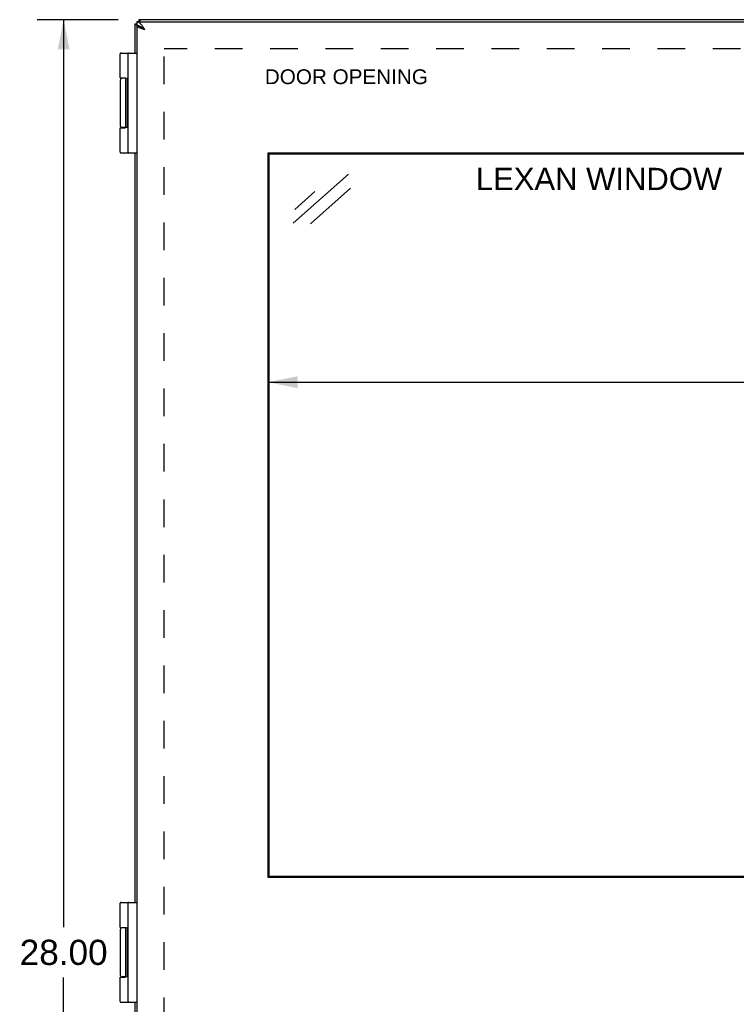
# Model space of a CAD drawing. Header units: inches. Extents: x 0 to 75.6, y 0 to 48.9.
# Tile 7 of 15: x 8.3 to 19, y 23.8 to 38.6. Entities that reach past the tile are written whole.
import ezdxf

# ---------------------------------------------------------------- set-up
doc = ezdxf.new("R2010")
doc.units = ezdxf.units.IN
doc.header["$LTSCALE"] = 4.155556
doc.header["$MEASUREMENT"] = 0
doc.linetypes.add('HIDDEN', pattern=[0.2, 0.1, -0.1])
doc.layers.get('0').update_dxf_attribs({"linetype": 'CONTINUOUS'})
for name, color, linetype in [('02___PRT_ALL_AXES', 7, 'CONTINUOUS'), ('DEFAULT_2', 8, 'HIDDEN'), ('DIMENSIONS', 7, 'CONTINUOUS')]:
    doc.layers.add(name, color=color, linetype=linetype)
doc.styles.get("Standard").update_dxf_attribs({"font": 'arial.ttf'})
doc.dimstyles.new('DIMSTYLE_1', dxfattribs={"dimtxt": 0.333333, "dimasz": 0.444444, "dimexe": 0.09, "dimexo": 0.07, "dimgap": 0.0375, "dimtad": 0, "dimtih": 1, "dimtoh": 1, "dimzin": 4, "dimdsep": 46, "dimtxsty": 'Standard', "dimblk": '_FILLED', "dimblk1": '_FILLED', "dimblk2": '_FILLED', "dimcen": 0.09, "dimazin": 1, "dimtfac": 1, "dimtofl": 0, "dimtmove": 0, "dimatfit": 3, "dimldrblk": '_FILLED', "dimfxl": 1, "dimtolj": 1, "dimtzin": 4, "dimarcsym": 0})
doc.dimstyles.new('DIMSTYLE_3', dxfattribs={"dimtxt": 0.377778, "dimasz": 0.444444, "dimexe": 0.09, "dimexo": 0.07, "dimgap": 0.0425, "dimtad": 0, "dimtih": 1, "dimtoh": 1, "dimzin": 4, "dimdsep": 46, "dimtxsty": 'Standard', "dimblk": '_FILLED', "dimblk1": '_FILLED', "dimblk2": '_FILLED', "dimcen": 0.09, "dimazin": 1, "dimtfac": 1, "dimtofl": 0, "dimtmove": 0, "dimatfit": 3, "dimldrblk": '_FILLED', "dimfxl": 1, "dimtolj": 1, "dimtzin": 4, "dimarcsym": 0})

# ---------------------------------------------------------------- blocks, each defined once
blk = doc.blocks.new('_FILLED')
at = {"color": 0, "linetype": 'ByBlock'}
blk.add_solid([(0, 0), (-1, 0.2), (-1, -0.2)], dxfattribs=at)
blk = doc.blocks.new('*D6')
at = {"layer": 'DIMENSIONS', "color": 2, "linetype": 'Continuous'}
for p, q in [((9.766, 38.563), (8.546, 38.563)), ((8.946, 38.563), (8.946, 24.941)), ((8.946, 10.563), (8.946, 24.185)), ((9.766, 10.563), (8.546, 10.563))]:
    blk.add_line(p, q, dxfattribs=at)
at = {"layer": 'DIMENSIONS', "color": 2, "linetype": 'Continuous', "xscale": 0.4444444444, "yscale": 0.4444444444, "zscale": 0.4444444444}
for p, rotation in [((8.946, 38.563), 90), ((8.946, 10.563), 270)]:
    blk.add_blockref('_FILLED', p, dxfattribs=dict(at, rotation=rotation))
at = {"layer": 'DIMENSIONS', "color": 2, "linetype": 'Continuous', "insert": (8.946, 24.752), "char_height": 0.3778, "width": 1.32012, "attachment_point": 2, "line_spacing_factor": 0.9}
blk.add_mtext('28.00', dxfattribs=at)
blk = doc.blocks.new('*D21')
at = {"layer": 'DIMENSIONS', "color": 2, "linetype": 'Continuous'}
for p, q in [((12.016, 33.122), (19.955, 33.122)), ((29.391, 33.122), (21.453, 33.122))]:
    blk.add_line(p, q, dxfattribs=at)
at = {"layer": 'DIMENSIONS', "color": 2, "linetype": 'Continuous', "xscale": 0.4444444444, "yscale": 0.4444444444, "zscale": 0.4444444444, "rotation": 180}
blk.add_blockref('_FILLED', (12.016, 33.122), dxfattribs=at)
at = {"layer": 'DIMENSIONS', "color": 2, "linetype": 'Continuous', "xscale": 0.4444444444, "yscale": 0.4444444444, "zscale": 0.4444444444}
blk.add_blockref('_FILLED', (29.391, 33.122), dxfattribs=at)
at = {"layer": 'DIMENSIONS', "color": 2, "linetype": 'Continuous', "insert": (20.704, 33.289), "char_height": 0.3333, "width": 2.01363, "attachment_point": 2, "line_spacing_factor": 0.9}
blk.add_mtext('17.38\\PVIEWING\\PAREA', dxfattribs=at)

msp = doc.modelspace()

# ---------------------------------------------------------------- linework, layer by layer
at = {"color": 3, "linetype": 'Continuous'}
for p, q in [((10.0169, 38.5031), (10.0169, 38.0631)), ((10.0463, 38.5331), (31.9863, 38.5331)), ((10.0463, 38.4681), (10.0463, 10.6581)), ((10.0474, 38.4681), (10.0463, 38.4681)), ((10.0716, 38.4699), (10.0733, 38.4681)), ((31.9569, 38.5631), (10.0769, 38.5631)), ((10.0169, 36.5631), (10.0169, 25.3131)), ((12.0163, 25.6881), (12.0163, 36.5631)), ((12.0163, 36.5631), (29.3913, 36.5631)), ((29.3913, 25.6881), (12.0163, 25.6881)), ((10.0169, 23.8131), (10.0169, 12.5631))]:
    msp.add_line(p, q, dxfattribs=at)
at = {"color": 7, "linetype": 'Continuous'}
for p, q in [((10.0169, 38.5031), (10.0463, 38.5031)), ((10.0463, 38.5331), (10.0463, 38.4731)), ((10.0474, 38.4681), (10.0777, 38.4681)), ((10.0769, 38.5631), (10.0769, 38.5331)), ((9.8095, 38.0631), (10.0463, 38.0631)), ((9.9163, 36.5761), (9.9163, 38.0501)), ((9.8804, 37.6831), (9.8265, 37.6831)), ((9.882, 36.9481), (9.882, 37.6781)), ((9.7965, 36.9381), (9.8664, 36.9381)), ((9.8804, 36.9431), (9.8265, 36.9431)), ((9.8095, 36.5631), (10.0463, 36.5631)), ((12.032, 25.7037), (12.032, 36.5475)), ((12.032, 36.5475), (29.3757, 36.5475)), ((29.3757, 25.7037), (12.032, 25.7037)), ((9.8095, 25.3131), (10.0463, 25.3131)), ((9.9163, 23.8261), (9.9163, 25.3001)), ((9.8804, 24.9331), (9.8265, 24.9331)), ((9.882, 24.1981), (9.882, 24.9281)), ((9.7965, 24.1881), (9.8664, 24.1881)), ((9.8804, 24.1931), (9.8265, 24.1931)), ((9.8095, 23.8131), (10.0463, 23.8131))]:
    msp.add_line(p, q, dxfattribs=at)
at = {"color": 3, "linetype": 'Continuous'}
for points in [[(10.0169, 38.5031), (10.0171, 38.5016), (10.0178, 38.5001), (10.019, 38.4985), (10.0206, 38.497), (10.0227, 38.4955), (10.0252, 38.4939), (10.0281, 38.4924), (10.0315, 38.4909), (10.0353, 38.4893), (10.0394, 38.4878), (10.044, 38.4863), (10.0463, 38.4856)], [(10.1663, 38.4131), (10.1613, 38.421), (10.1563, 38.4288), (10.1513, 38.4365), (10.1463, 38.4442), (10.1413, 38.4517), (10.1363, 38.459), (10.1313, 38.4662), (10.1263, 38.4731), (10.1213, 38.4798), (10.1163, 38.4862), (10.1113, 38.4922), (10.1063, 38.498), (10.1013, 38.5033), (10.0963, 38.5083), (10.0913, 38.5129), (10.0863, 38.517), (10.0813, 38.5207), (10.0763, 38.524), (10.0713, 38.5268), (10.0663, 38.529), (10.0613, 38.5308), (10.0563, 38.5321), (10.0513, 38.5329), (10.0463, 38.5331)], [(10.1663, 38.4131), (10.1591, 38.4154), (10.152, 38.4177), (10.1448, 38.42), (10.1378, 38.4223), (10.1309, 38.4246), (10.1241, 38.4269), (10.1174, 38.4292), (10.1109, 38.4315), (10.1046, 38.4337), (10.0986, 38.436), (10.0928, 38.4383), (10.0872, 38.4406), (10.0819, 38.4429), (10.077, 38.4452), (10.0723, 38.4475), (10.068, 38.4498), (10.0641, 38.4521), (10.0605, 38.4544), (10.0573, 38.4567), (10.0545, 38.459), (10.0521, 38.4612), (10.0501, 38.4635), (10.0485, 38.4658), (10.0474, 38.4681)], [(10.0769, 38.5631), (10.0784, 38.5629), (10.0799, 38.5622), (10.0815, 38.561), (10.083, 38.5594), (10.0845, 38.5573), (10.0861, 38.5548), (10.0876, 38.5519), (10.0891, 38.5485), (10.0906, 38.5447), (10.0922, 38.5406), (10.0937, 38.536), (10.0946, 38.5331)]]:
    msp.add_lwpolyline(points, dxfattribs=at)
at = {"color": 7, "linetype": 'Continuous'}
for points in [[(10.0813, 38.4669), (10.0763, 38.4686), (10.0713, 38.4699), (10.0663, 38.4711), (10.0613, 38.472), (10.0563, 38.4726), (10.0513, 38.473), (10.0463, 38.4731)], [(10.1063, 38.4555), (10.1013, 38.4582), (10.0963, 38.4607), (10.0913, 38.463), (10.0863, 38.4651), (10.0813, 38.4669)], [(10.1213, 38.4465), (10.1163, 38.4496), (10.1113, 38.4527), (10.1063, 38.4555)], [(10.1663, 38.4131), (10.162, 38.4159), (10.1577, 38.4186), (10.1535, 38.4214), (10.1493, 38.4241), (10.1452, 38.4269), (10.1412, 38.4296), (10.1374, 38.4324), (10.1336, 38.4351), (10.1301, 38.4379), (10.1268, 38.4406), (10.1236, 38.4434), (10.1207, 38.4461), (10.1188, 38.4481)], [(10.1663, 38.4131), (10.1613, 38.417), (10.1563, 38.421), (10.1513, 38.4248), (10.1463, 38.4287), (10.1413, 38.4324), (10.1363, 38.4361), (10.1313, 38.4397), (10.1263, 38.4431), (10.1213, 38.4465)], [(9.7965, 37.6881), (9.8664, 37.6881), (9.867, 37.6881), (9.8675, 37.6881), (9.8681, 37.6881), (9.8687, 37.688), (9.8692, 37.688), (9.8698, 37.688), (9.8703, 37.6879), (9.8708, 37.6879), (9.8712, 37.6878), (9.8716, 37.6878), (9.8721, 37.6877), (9.8725, 37.6876), (9.8728, 37.6875), (9.8732, 37.6875), (9.8736, 37.6874), (9.8739, 37.6873), (9.8742, 37.6872), (9.8745, 37.6871), (9.8748, 37.687), (9.8751, 37.6869), (9.8754, 37.6868), (9.8757, 37.6867), (9.8759, 37.6866), (9.8762, 37.6865), (9.8764, 37.6864), (9.8766, 37.6863), (9.8769, 37.6862), (9.8771, 37.6861), (9.8773, 37.686), (9.8775, 37.6859), (9.8777, 37.6857), (9.8778, 37.6856), (9.878, 37.6855), (9.8782, 37.6854), (9.8784, 37.6853), (9.8785, 37.6851), (9.8787, 37.685), (9.8788, 37.6849), (9.879, 37.6848), (9.8791, 37.6847), (9.8792, 37.6845), (9.8794, 37.6844), (9.8795, 37.6843), (9.8796, 37.6842), (9.8797, 37.684), (9.8798, 37.6839), (9.8799, 37.6838), (9.88, 37.6837), (9.8801, 37.6835), (9.8802, 37.6834), (9.8803, 37.6833), (9.8804, 37.6832), (9.8805, 37.6831), (9.8806, 37.6829), (9.8806, 37.6828), (9.8807, 37.6827), (9.8808, 37.6826), (9.8809, 37.6825), (9.8809, 37.6823), (9.881, 37.6822), (9.8811, 37.6821), (9.8811, 37.682), (9.8812, 37.6819), (9.8812, 37.6818), (9.8813, 37.6816), (9.8813, 37.6815), (9.8814, 37.6814), (9.8814, 37.6813), (9.8815, 37.6812), (9.8815, 37.6811), (9.8815, 37.681), (9.8816, 37.6808), (9.8816, 37.6807), (9.8816, 37.6806), (9.8817, 37.6805), (9.8817, 37.6804), (9.8817, 37.6803), (9.8818, 37.6802), (9.8818, 37.6801), (9.8818, 37.6799), (9.8818, 37.6798), (9.8819, 37.6797), (9.8819, 37.6796), (9.8819, 37.6795), (9.8819, 37.6794), (9.8819, 37.6793), (9.8819, 37.6792), (9.8819, 37.6791), (9.882, 37.679), (9.882, 37.6789), (9.882, 37.6788), (9.882, 37.6787), (9.882, 37.6785), (9.882, 37.6784), (9.882, 37.6783), (9.882, 37.6782), (9.882, 37.6781)], [(9.882, 36.9481), (9.882, 36.948), (9.882, 36.9479), (9.882, 36.9478), (9.882, 36.9477), (9.882, 36.9476), (9.882, 36.9475), (9.882, 36.9474), (9.882, 36.9473), (9.8819, 36.9472), (9.8819, 36.9471), (9.8819, 36.9469), (9.8819, 36.9468), (9.8819, 36.9467), (9.8819, 36.9466), (9.8819, 36.9465), (9.8818, 36.9464), (9.8818, 36.9463), (9.8818, 36.9462), (9.8818, 36.9461), (9.8817, 36.946), (9.8817, 36.9459), (9.8817, 36.9457), (9.8816, 36.9456), (9.8816, 36.9455), (9.8816, 36.9454), (9.8815, 36.9453), (9.8815, 36.9452), (9.8815, 36.9451), (9.8814, 36.945), (9.8814, 36.9448), (9.8813, 36.9447), (9.8813, 36.9446), (9.8812, 36.9445), (9.8812, 36.9444), (9.8811, 36.9443), (9.8811, 36.9441), (9.881, 36.944), (9.8809, 36.9439), (9.8809, 36.9438), (9.8808, 36.9437), (9.8807, 36.9435), (9.8806, 36.9434), (9.8806, 36.9433), (9.8805, 36.9432), (9.8804, 36.9431), (9.8803, 36.9429), (9.8802, 36.9428), (9.8801, 36.9427), (9.88, 36.9426), (9.8799, 36.9425), (9.8798, 36.9423), (9.8797, 36.9422), (9.8796, 36.9421), (9.8795, 36.942), (9.8794, 36.9418), (9.8792, 36.9417), (9.8791, 36.9416), (9.879, 36.9415), (9.8788, 36.9413), (9.8787, 36.9412), (9.8785, 36.9411), (9.8784, 36.941), (9.8782, 36.9409), (9.878, 36.9407), (9.8778, 36.9406), (9.8777, 36.9405), (9.8775, 36.9404), (9.8773, 36.9403), (9.8771, 36.9402), (9.8769, 36.9401), (9.8766, 36.9399), (9.8764, 36.9398), (9.8762, 36.9397), (9.8759, 36.9396), (9.8757, 36.9395), (9.8754, 36.9394), (9.8751, 36.9393), (9.8748, 36.9392), (9.8745, 36.9391), (9.8742, 36.939), (9.8739, 36.9389), (9.8736, 36.9389), (9.8732, 36.9388), (9.8728, 36.9387), (9.8725, 36.9386), (9.8721, 36.9386), (9.8716, 36.9385), (9.8712, 36.9384), (9.8708, 36.9384), (9.8703, 36.9383), (9.8698, 36.9383), (9.8692, 36.9382), (9.8687, 36.9382), (9.8681, 36.9382), (9.8675, 36.9381), (9.867, 36.9381), (9.8664, 36.9381)], [(9.7965, 24.9381), (9.8664, 24.9381), (9.867, 24.9381), (9.8675, 24.9381), (9.8681, 24.9381), (9.8687, 24.938), (9.8692, 24.938), (9.8698, 24.938), (9.8703, 24.9379), (9.8708, 24.9379), (9.8712, 24.9378), (9.8716, 24.9378), (9.8721, 24.9377), (9.8725, 24.9376), (9.8728, 24.9375), (9.8732, 24.9375), (9.8736, 24.9374), (9.8739, 24.9373), (9.8742, 24.9372), (9.8745, 24.9371), (9.8748, 24.937), (9.8751, 24.9369), (9.8754, 24.9368), (9.8757, 24.9367), (9.8759, 24.9366), (9.8762, 24.9365), (9.8764, 24.9364), (9.8766, 24.9363), (9.8769, 24.9362), (9.8771, 24.9361), (9.8773, 24.936), (9.8775, 24.9359), (9.8777, 24.9357), (9.8778, 24.9356), (9.878, 24.9355), (9.8782, 24.9354), (9.8784, 24.9353), (9.8785, 24.9351), (9.8787, 24.935), (9.8788, 24.9349), (9.879, 24.9348), (9.8791, 24.9347), (9.8792, 24.9345), (9.8794, 24.9344), (9.8795, 24.9343), (9.8796, 24.9342), (9.8797, 24.934), (9.8798, 24.9339), (9.8799, 24.9338), (9.88, 24.9337), (9.8801, 24.9335), (9.8802, 24.9334), (9.8803, 24.9333), (9.8804, 24.9332), (9.8805, 24.9331), (9.8806, 24.9329), (9.8806, 24.9328), (9.8807, 24.9327), (9.8808, 24.9326), (9.8809, 24.9325), (9.8809, 24.9323), (9.881, 24.9322), (9.8811, 24.9321), (9.8811, 24.932), (9.8812, 24.9319), (9.8812, 24.9318), (9.8813, 24.9316), (9.8813, 24.9315), (9.8814, 24.9314), (9.8814, 24.9313), (9.8815, 24.9312), (9.8815, 24.9311), (9.8815, 24.931), (9.8816, 24.9308), (9.8816, 24.9307), (9.8816, 24.9306), (9.8817, 24.9305), (9.8817, 24.9304), (9.8817, 24.9303), (9.8818, 24.9302), (9.8818, 24.9301), (9.8818, 24.9299), (9.8818, 24.9298), (9.8819, 24.9297), (9.8819, 24.9296), (9.8819, 24.9295), (9.8819, 24.9294), (9.8819, 24.9293), (9.8819, 24.9292), (9.8819, 24.9291), (9.882, 24.929), (9.882, 24.9289), (9.882, 24.9288), (9.882, 24.9287), (9.882, 24.9285), (9.882, 24.9284), (9.882, 24.9283), (9.882, 24.9282), (9.882, 24.9281)], [(9.882, 24.1981), (9.882, 24.198), (9.882, 24.1979), (9.882, 24.1978), (9.882, 24.1977), (9.882, 24.1976), (9.882, 24.1975), (9.882, 24.1974), (9.882, 24.1973), (9.8819, 24.1972), (9.8819, 24.1971), (9.8819, 24.1969), (9.8819, 24.1968), (9.8819, 24.1967), (9.8819, 24.1966), (9.8819, 24.1965), (9.8818, 24.1964), (9.8818, 24.1963), (9.8818, 24.1962), (9.8818, 24.1961), (9.8817, 24.196), (9.8817, 24.1959), (9.8817, 24.1957), (9.8816, 24.1956), (9.8816, 24.1955), (9.8816, 24.1954), (9.8815, 24.1953), (9.8815, 24.1952), (9.8815, 24.1951), (9.8814, 24.195), (9.8814, 24.1948), (9.8813, 24.1947), (9.8813, 24.1946), (9.8812, 24.1945), (9.8812, 24.1944), (9.8811, 24.1943), (9.8811, 24.1941), (9.881, 24.194), (9.8809, 24.1939), (9.8809, 24.1938), (9.8808, 24.1937), (9.8807, 24.1935), (9.8806, 24.1934), (9.8806, 24.1933), (9.8805, 24.1932), (9.8804, 24.1931), (9.8803, 24.1929), (9.8802, 24.1928), (9.8801, 24.1927), (9.88, 24.1926), (9.8799, 24.1925), (9.8798, 24.1923), (9.8797, 24.1922), (9.8796, 24.1921), (9.8795, 24.192), (9.8794, 24.1918), (9.8792, 24.1917), (9.8791, 24.1916), (9.879, 24.1915), (9.8788, 24.1913), (9.8787, 24.1912), (9.8785, 24.1911), (9.8784, 24.191), (9.8782, 24.1909), (9.878, 24.1907), (9.8778, 24.1906), (9.8777, 24.1905), (9.8775, 24.1904), (9.8773, 24.1903), (9.8771, 24.1902), (9.8769, 24.1901), (9.8766, 24.1899), (9.8764, 24.1898), (9.8762, 24.1897), (9.8759, 24.1896), (9.8757, 24.1895), (9.8754, 24.1894), (9.8751, 24.1893), (9.8748, 24.1892), (9.8745, 24.1891), (9.8742, 24.189), (9.8739, 24.1889), (9.8736, 24.1889), (9.8732, 24.1888), (9.8728, 24.1887), (9.8725, 24.1886), (9.8721, 24.1886), (9.8716, 24.1885), (9.8712, 24.1884), (9.8708, 24.1884), (9.8703, 24.1883), (9.8698, 24.1883), (9.8692, 24.1882), (9.8687, 24.1882), (9.8681, 24.1882), (9.8675, 24.1881), (9.867, 24.1881), (9.8664, 24.1881)]]:
    msp.add_lwpolyline(points, dxfattribs=at)
for centre, radius, start, end in [((9.8095, 38.0501), 0.013, 90, 180), ((9.9293, 38.0501), 0.013, 90, 180), ((9.8265, 37.6531), 0.03, 90, 180), ((9.8265, 36.9731), 0.03, 180, 270), ((9.8095, 36.5761), 0.013, 180, 270), ((9.9293, 36.5761), 0.013, 180, 270), ((9.8095, 25.3001), 0.013, 90, 180), ((9.9293, 25.3001), 0.013, 90, 180), ((9.8265, 24.9031), 0.03, 90, 180), ((9.8265, 24.2231), 0.03, 180, 270), ((9.8095, 23.8261), 0.013, 180, 270), ((9.9293, 23.8261), 0.013, 180, 270)]:
    msp.add_arc(centre, radius, start, end, dxfattribs=at)
at = {"layer": '02___PRT_ALL_AXES', "color": 7, "linetype": 'Continuous'}
for p, q in [((9.7965, 37.6881), (9.7965, 38.0501)), ((9.9063, 36.9399), (9.9063, 37.6891)), ((9.9163, 37.6891), (9.9063, 37.6891)), ((9.7965, 37.6531), (9.7965, 36.9731)), ((9.876, 37.6866), (9.876, 37.6831)), ((9.9163, 37.6837), (9.9063, 37.6837)), ((9.9163, 37.5857), (9.9063, 37.5857)), ((9.9163, 37.4377), (9.9063, 37.4377)), ((9.9163, 37.2027), (9.9063, 37.2027)), ((9.9163, 37.1882), (9.9063, 37.1882)), ((9.7965, 36.5761), (9.7965, 36.9381)), ((9.876, 36.9431), (9.876, 36.9397)), ((9.9163, 36.9399), (9.9063, 36.9399)), ((9.7965, 24.9381), (9.7965, 25.3001)), ((9.7965, 24.9031), (9.7965, 24.2231)), ((9.876, 24.9366), (9.876, 24.9331)), ((9.9063, 24.1899), (9.9063, 24.9391)), ((9.9163, 24.9391), (9.9063, 24.9391)), ((9.9163, 24.9337), (9.9063, 24.9337)), ((9.9163, 24.8357), (9.9063, 24.8357)), ((9.9163, 24.6877), (9.9063, 24.6877)), ((9.9163, 24.4527), (9.9063, 24.4527)), ((9.9163, 24.4382), (9.9063, 24.4382)), ((9.7965, 23.8261), (9.7965, 24.1881)), ((9.876, 24.1931), (9.876, 24.1897)), ((9.9163, 24.1899), (9.9063, 24.1899))]:
    msp.add_line(p, q, dxfattribs=at)
at = {"layer": 'DEFAULT_2', "color": 8, "linetype": 'HIDDEN'}
for p in [(10.4545, 11.0008), (31.5792, 38.1255)]:
    msp.add_line(p, (10.4545, 38.1255), dxfattribs=at)
at = {"layer": 'DIMENSIONS', "color": 7, "linetype": 'Continuous'}
for p, q in [((12.3945, 35.5078), (13.2211, 36.2426)), ((12.4195, 35.716), (12.7193, 35.9825)), ((13.2523, 36.0325), (12.6542, 35.5009))]:
    msp.add_line(p, q, dxfattribs=at)

# ---------------------------------------------------------------- texts
at = {"layer": 'DIMENSIONS', "color": 2, "linetype": 'Continuous', "attachment_point": 2, "line_spacing_factor": 0.9}
for s, insert, char_height, width in [('DOOR OPENING', (13.1917, 37.8181), 0.222222, 2.445271), ('LEXAN WINDOW', (16.9853, 36.3399), 0.333333, 3.692689)]:
    msp.add_mtext(s, dxfattribs=dict(at, insert=insert, char_height=char_height, width=width))

# ---------------------------------------------------------------- dimensions: what is measured, and where the dimension line sits
at = {"layer": 'DIMENSIONS', "color": 2, "linetype": 'Continuous'}
dim = msp.add_linear_dim(base=(8.9457, 38.5631), p1=(9.8358, 10.5631), p2=(9.8358, 38.5631), angle=90, dimstyle='DIMSTYLE_3', dxfattribs=at)
dim.commit()
dim.dimension.update_dxf_attribs({"geometry": '*D6', "text_midpoint": (8.9407, 24.561), "dimtype": 160})
dim = msp.add_linear_dim(base=(29.391325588, 33.1222175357), p1=(12.016325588, 36.5631226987), p2=(29.391325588, 36.5631226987), text='<>\\PVIEWING\\PAREA', dimstyle='DIMSTYLE_1', dxfattribs=at)
dim.commit()
dim.dimension.update_dxf_attribs({"geometry": '*D21', "text_midpoint": (20.703825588, 32.6222175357), "dimtype": 160})

doc.saveas('drawing.dxf')
